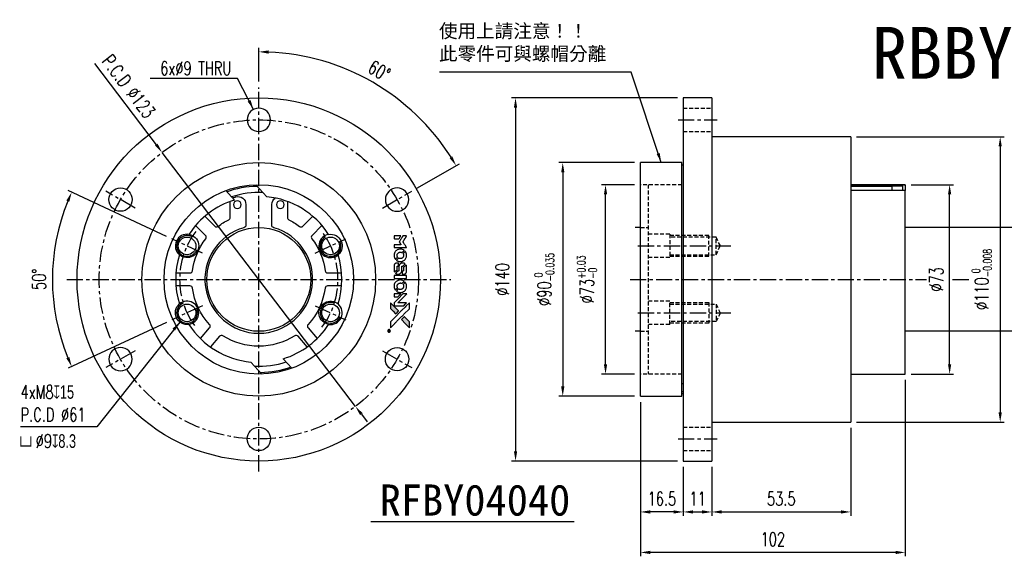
# Model space of a CAD drawing. Header units: millimetres. Extents: x -92 to 643, y -107 to 100.
# Tile 1 of 2: x -92 to 287, y -107 to 100. Entities that reach past the tile are written whole.
import ezdxf
from ezdxf.enums import TextEntityAlignment as Align

# ---------------------------------------------------------------- set-up
doc = ezdxf.new("R2010")
doc.units = ezdxf.units.MM
doc.linetypes.add('CENTER', pattern=[2, 1.25, -0.25, 0.25, -0.25])
doc.linetypes.add('DASHED', pattern=[0.75, 0.5, -0.25])
for name, color, linetype in [('CHA', 7, 'Continuous'), ('CL', 1, 'CENTER'), ('DIM', 4, 'Continuous'), ('HID', 2, 'DASHED'), ('OUT', 3, 'Continuous')]:
    doc.layers.add(name, color=color, linetype=linetype)
doc.styles.add('DIM-7', font='SIMPLEX.shx', dxfattribs={"width": 0.7, "bigfont": 'chineset.shx'})
doc.styles.add('T', font='kaiu.ttf')
doc.dimstyles.new('CNS', dxfattribs={"dimtxt": 3.5, "dimasz": 2.5, "dimexe": 1, "dimexo": 1.5, "dimgap": 0.09, "dimtad": 0, "dimdsep": 46, "dimtxsty": 'DIM-7', "dimcen": 0.09, "dimclrd": 1, "dimclre": 1, "dimclrt": 4, "dimadec": 0, "dimazin": 0, "dimtfac": 1, "dimtix": 1, "dimtmove": 2, "dimatfit": 3, "dimfxl": 1, "dimtvp": 0.971429, "dimtolj": 1, "dimarcsym": 0})

# ---------------------------------------------------------------- blocks, each defined once
blk = doc.blocks.new('*D0')
at = {"layer": 'DEFPOINTS', "color": 0, "linetype": 'Continuous'}
for p in [(-33.53, 15.64), (-78.67, 11.52), (-21.75, 10.14), (-21.75, -10.14), (-33.53, -15.64)]:
    blk.add_point(p, dxfattribs=at)
at = {"layer": 'DIM', "color": 0, "linetype": 'Continuous', "lineweight": -2}
for p, q in [((-35.57, 16.59), (-73.42, 34.24)), ((-35.57, -16.59), (-73.42, -34.24))]:
    blk.add_line(p, q, dxfattribs=at)
blk.add_arc((0, 0), 79.51, 157.7026, 202.2974, dxfattribs=at)
at = {"layer": 'DIM', "color": 0, "linetype": 'Continuous'}
for points in [[(-74.14, 30.42), (-72.99, 29.92), (-72.06, 33.6)], [(-72.99, -29.92), (-74.14, -30.42), (-72.06, -33.6)]]:
    blk.add_solid(points, dxfattribs=at)
at = {"layer": 'DIM', "color": 0, "linetype": 'Continuous', "insert": (-84.61, 0), "char_height": 5.25, "attachment_point": 5, "rotation": 90, "style": 'DIM-7'}
blk.add_mtext('\\A1;50°', dxfattribs=at)
blk = doc.blocks.new('*D1')
at = {"layer": 'DEFPOINTS', "color": 0, "linetype": 'Continuous'}
for p in [(0, 74), (56.39, 67.2), (58.89, 34), (47.63, 27.5), (0, -74)]:
    blk.add_point(p, dxfattribs=at)
at = {"layer": 'DIM', "color": 0, "linetype": 'Continuous', "lineweight": -2}
for p, q in [((0, 76.25), (0, 89.23)), ((60.84, 35.13), (77.27, 44.61))]:
    blk.add_line(p, q, dxfattribs=at)
blk.add_arc((0, 0), 87.73, 32.4494, 87.5506, dxfattribs=at)
at = {"layer": 'DIM', "color": 0, "linetype": 'Continuous'}
for points in [[(3.74, 87.02), (3.76, 88.27), (0, 87.73)], [(74.56, 47.39), (73.5, 46.75), (75.97, 43.86)]]:
    blk.add_solid(points, dxfattribs=at)
at = {"layer": 'DIM', "color": 0, "linetype": 'Continuous', "insert": (46.41, 80.39), "char_height": 5.25, "attachment_point": 5, "rotation": 330, "style": 'DIM-7'}
blk.add_mtext('\\A1;60°', dxfattribs=at)
blk = doc.blocks.new('*D2')
at = {"layer": 'DEFPOINTS', "color": 0, "linetype": 'Continuous'}
for p in [(-37.23, 48.95), (37.23, -48.95)]:
    blk.add_point(p, dxfattribs=at)
at = {"layer": 'DIM', "color": 0, "linetype": 'Continuous', "lineweight": -2}
for p, q in [((-63.34, 83.27), (-39.5, 51.93)), ((37.23, -48.95), (-37.23, 48.95)), ((39.5, -51.93), (41.77, -54.92))]:
    blk.add_line(p, q, dxfattribs=at)
at = {"layer": 'DIM', "color": 0, "linetype": 'Continuous'}
for points in [[(-39, 52.31), (-40, 51.56), (-37.23, 48.95)], [(40, -51.56), (39, -52.31), (37.23, -48.95)]]:
    blk.add_solid(points, dxfattribs=at)
at = {"layer": 'DIM', "color": 0, "linetype": 'Continuous', "insert": (-50.14, 74.35), "char_height": 5.25, "attachment_point": 5, "rotation": 307.2565, "style": 'DIM-7'}
blk.add_mtext('\\A1;P.C.D ∅123', dxfattribs=at)
blk = doc.blocks.new('*D3')
at = {"layer": 'DEFPOINTS', "color": 0, "linetype": 'Continuous'}
for p in [(147, 45), (117.07, -45), (147, -45)]:
    blk.add_point(p, dxfattribs=at)
at = {"layer": 'DIM', "color": 0, "linetype": 'Continuous', "lineweight": -2}
for p, q in [((144.75, 45), (115.57, 45)), ((117.07, 41.25), (117.07, -41.25)), ((144.75, -45), (115.57, -45))]:
    blk.add_line(p, q, dxfattribs=at)
at = {"layer": 'DIM', "color": 0, "linetype": 'Continuous'}
for points in [[(116.45, 41.25), (117.7, 41.25), (117.07, 45)], [(116.45, -41.25), (117.7, -41.25), (117.07, -45)]]:
    blk.add_solid(points, dxfattribs=at)
at = {"layer": 'DIM', "color": 0, "linetype": 'Continuous', "insert": (109.93, 0), "char_height": 5.25, "attachment_point": 5, "rotation": 90, "style": 'DIM-7'}
blk.add_mtext('\\A1;%%C90{\\H3.15;\\S 0^ -0.035;}', dxfattribs=at)
blk = doc.blocks.new('*D4')
at = {"layer": 'DEFPOINTS', "color": 0, "linetype": 'Continuous'}
for p in [(133.55, 36.5), (147, 36.5), (147, -36.5)]:
    blk.add_point(p, dxfattribs=at)
at = {"layer": 'DIM', "color": 0, "linetype": 'Continuous', "lineweight": -2}
for p, q in [((144.75, 36.5), (132.05, 36.5)), ((133.55, -32.75), (133.55, 32.75)), ((144.75, -36.5), (132.05, -36.5))]:
    blk.add_line(p, q, dxfattribs=at)
at = {"layer": 'DIM', "color": 0, "linetype": 'Continuous'}
for points in [[(132.93, 32.75), (134.18, 32.75), (133.55, 36.5)], [(132.93, -32.75), (134.18, -32.75), (133.55, -36.5)]]:
    blk.add_solid(points, dxfattribs=at)
at = {"layer": 'DIM', "color": 0, "linetype": 'Continuous', "insert": (126.41, 0), "char_height": 5.25, "attachment_point": 5, "rotation": 90, "style": 'DIM-7'}
blk.add_mtext('\\A1;%%C73{\\H3.15;\\S+0.03^ -0;}', dxfattribs=at)
blk = doc.blocks.new('*D5')
at = {"layer": 'DEFPOINTS', "color": 0}
for p in [(163.5, 70), (98.89, -70), (163.5, -70)]:
    blk.add_point(p, dxfattribs=at)
at = {"layer": 'DIM', "color": 0, "lineweight": -2}
for p, q in [((161.25, 70), (97.39, 70)), ((98.89, 66.25), (98.89, -66.25)), ((161.25, -70), (97.39, -70))]:
    blk.add_line(p, q, dxfattribs=at)
at = {"layer": 'DIM', "color": 0}
for points in [[(98.26, 66.25), (99.51, 66.25), (98.89, 70)], [(98.26, -66.25), (99.51, -66.25), (98.89, -70)]]:
    blk.add_solid(points, dxfattribs=at)
at = {"layer": 'DIM', "color": 0, "insert": (93.79, 0), "char_height": 5.25, "attachment_point": 5, "rotation": 90, "style": 'DIM-7'}
blk.add_mtext('\\A1;%%C140', dxfattribs=at)
blk = doc.blocks.new('*D6')
at = {"layer": 'DEFPOINTS', "color": 0}
for p in [(249, 36.5), (266.09, 36.5), (249, -36.5)]:
    blk.add_point(p, dxfattribs=at)
at = {"layer": 'DIM', "color": 0, "lineweight": -2}
for p, q in [((251.25, 36.5), (267.59, 36.5)), ((266.09, -32.75), (266.09, 32.75)), ((251.25, -36.5), (267.59, -36.5))]:
    blk.add_line(p, q, dxfattribs=at)
at = {"layer": 'DIM', "color": 0}
for points in [[(265.46, 32.75), (266.71, 32.75), (266.09, 36.5)], [(265.46, -32.75), (266.71, -32.75), (266.09, -36.5)]]:
    blk.add_solid(points, dxfattribs=at)
at = {"layer": 'DIM', "color": 0, "insert": (260.99, 0), "char_height": 5.25, "attachment_point": 5, "rotation": 90, "style": 'DIM-7'}
blk.add_mtext('\\A1;%%C73', dxfattribs=at)
blk = doc.blocks.new('*D7')
at = {"layer": 'DEFPOINTS', "color": 0, "linetype": 'Continuous'}
for p in [(228, 55), (228, -55), (285.57, -55)]:
    blk.add_point(p, dxfattribs=at)
at = {"layer": 'DIM', "color": 0, "linetype": 'Continuous', "lineweight": -2}
for p, q in [((230.25, 55), (287.07, 55)), ((285.57, 51.25), (285.57, -51.25)), ((230.25, -55), (287.07, -55))]:
    blk.add_line(p, q, dxfattribs=at)
at = {"layer": 'DIM', "color": 0, "linetype": 'Continuous'}
for points in [[(284.94, 51.25), (286.19, 51.25), (285.57, 55)], [(284.94, -51.25), (286.19, -51.25), (285.57, -55)]]:
    blk.add_solid(points, dxfattribs=at)
at = {"layer": 'DIM', "color": 0, "linetype": 'Continuous', "insert": (278.43, 0), "char_height": 5.25, "attachment_point": 5, "rotation": 90, "style": 'DIM-7'}
blk.add_mtext('\\A1;%%C110{\\H3.15;\\S 0^ -0.008;}', dxfattribs=at)
blk = doc.blocks.new('*D8')
at = {"layer": 'DEFPOINTS', "color": 0}
for p in [(147, -45), (163.5, -70), (147, -89.63)]:
    blk.add_point(p, dxfattribs=at)
at = {"layer": 'DIM', "color": 0, "lineweight": -2}
for p, q in [((147, -47.25), (147, -91.13)), ((163.5, -72.25), (163.5, -91.13)), ((159.75, -89.63), (150.75, -89.63))]:
    blk.add_line(p, q, dxfattribs=at)
at = {"layer": 'DIM', "color": 0}
for points in [[(150.75, -89), (150.75, -90.25), (147, -89.63)], [(159.75, -89), (159.75, -90.25), (163.5, -89.63)]]:
    blk.add_solid(points, dxfattribs=at)
at = {"layer": 'DIM', "color": 0, "insert": (155.25, -84.53), "char_height": 5.25, "attachment_point": 5, "style": 'DIM-7'}
blk.add_mtext('\\A1;16.5', dxfattribs=at)
blk = doc.blocks.new('*D9')
at = {"layer": 'DEFPOINTS', "color": 0}
for p in [(163.5, -70), (174.5, -70), (174.5, -89.63)]:
    blk.add_point(p, dxfattribs=at)
at = {"layer": 'DIM', "color": 0, "lineweight": -2}
for p, q in [((163.5, -72.25), (163.5, -91.13)), ((174.5, -72.25), (174.5, -91.13)), ((167.25, -89.63), (170.75, -89.63))]:
    blk.add_line(p, q, dxfattribs=at)
at = {"layer": 'DIM', "color": 0}
for points in [[(167.25, -89), (167.25, -90.25), (163.5, -89.63)], [(170.75, -89), (170.75, -90.25), (174.5, -89.63)]]:
    blk.add_solid(points, dxfattribs=at)
at = {"layer": 'DIM', "color": 0, "insert": (169, -84.53), "char_height": 5.25, "attachment_point": 5, "style": 'DIM-7'}
blk.add_mtext('\\A1;11', dxfattribs=at)
blk = doc.blocks.new('*D10')
at = {"layer": 'DEFPOINTS', "color": 0}
for p in [(228, -55), (174.5, -70), (228, -89.63)]:
    blk.add_point(p, dxfattribs=at)
at = {"layer": 'DIM', "color": 0, "lineweight": -2}
for p, q in [((228, -57.25), (228, -91.13)), ((174.5, -72.25), (174.5, -91.13)), ((178.25, -89.63), (224.25, -89.63))]:
    blk.add_line(p, q, dxfattribs=at)
at = {"layer": 'DIM', "color": 0}
for points in [[(178.25, -89), (178.25, -90.25), (174.5, -89.63)], [(224.25, -89), (224.25, -90.25), (228, -89.63)]]:
    blk.add_solid(points, dxfattribs=at)
at = {"layer": 'DIM', "color": 0, "insert": (201.25, -84.53), "char_height": 5.25, "attachment_point": 5, "style": 'DIM-7'}
blk.add_mtext('\\A1;53.5', dxfattribs=at)
blk = doc.blocks.new('*D11')
at = {"layer": 'DEFPOINTS', "color": 0}
for p in [(249, -36.5), (147, -45), (147, -105.23)]:
    blk.add_point(p, dxfattribs=at)
at = {"layer": 'DIM', "color": 0, "lineweight": -2}
for p, q in [((249, -38.75), (249, -106.73)), ((147, -47.25), (147, -106.73)), ((245.25, -105.23), (150.75, -105.23))]:
    blk.add_line(p, q, dxfattribs=at)
at = {"layer": 'DIM', "color": 0}
for points in [[(150.75, -104.61), (150.75, -105.86), (147, -105.23)], [(245.25, -104.61), (245.25, -105.86), (249, -105.23)]]:
    blk.add_solid(points, dxfattribs=at)
at = {"layer": 'DIM', "color": 0, "insert": (198, -100.13), "char_height": 5.25, "attachment_point": 5, "style": 'DIM-7'}
blk.add_mtext('\\A1;102', dxfattribs=at)
blk = doc.blocks.new('A$C4a83a9b0')
at = {"linetype": 'Continuous'}
h = blk.add_hatch(color=256, dxfattribs=at)
h.dxf.hatch_style = 1
h.paths.add_polyline_path([(3147, 747), (3045, 747), (2943, 747), (2856, 658, 0.000288), (2822, 624, 0.000479), (2794, 596, 0.000013), (2768, 570, 0.197177), (2768, 570, 0.197497), (2768, 569, 0.00004), (2783, 554, 0.000834), (2799, 538, 0.000506), (2818, 519), (2869, 468), (3008, 607)])
h.paths.add_polyline_path([(2670, 271), (2620, 321, 0.000476), (2601, 340, 0.000789), (2584, 357, 0.000035), (2569, 371, 0.19758), (2569, 372, 0.198396), (2569, 371, 0.000019), (2549, 351, 0.000582), (2526, 329, 0.000351), (2500, 303, 0.000108), (2389, 191, 0.000692), (2332, 134, 0.000077), (2294, 95, 0.197527), (2293, 94, 0.410182), (2294, 93, 0.000493), (2314, 93, 0.002424), (2343, 93, 0.000529), (2393, 93), (2493, 93), (2581, 182)])
for points in [[(2413, 624, -0.000056), (2473, 563, -0.000021), (2559, 478, -0.000021), (2652, 385, -0.000025), (2739, 297), (2943, 93), (3044, 93), (3145, 93), (3009, 230, 0.000274), (2943, 296, 0.000123), (2857, 383, 0.000121), (2766, 475, 0.000165), (2683, 557), (2494, 747), (2392, 747), (2291, 747)], [(2856, 658, 0.000288), (2822, 624, 0.000479), (2794, 596, 0.000013), (2768, 570, 0.197177), (2768, 570, 0.197497), (2768, 569, 0.00004), (2783, 554, 0.000836), (2799, 538, 0.000505), (2818, 519), (2869, 468), (3008, 607), (3147, 747), (3045, 747), (2943, 747)], [(0, 584), (0, 519), (18, 508, -0.000297), (29, 501, -0.000037), (52, 487, -0.000043), (80, 470, -0.000036), (111, 451, 0.000044), (140, 433, 0.000063), (166, 417, 0.000035), (188, 404, 0.0009), (194, 400), (203, 395), (214, 402, 0.001175), (221, 406, 0.000208), (233, 413, 0.000225), (247, 422, 0.000203), (262, 432, -0.000711), (276, 440, -0.001119), (288, 448, -0.000263), (299, 455, -0.04589), (300, 455, -0.519312), (301, 454, -0.001914), (302, 437, -0.003124), (302, 408, -0.000285), (302, 337), (302, 219), (343, 219, 0.001727), (373, 219, 0.025279), (383, 219, 0.073886), (390, 221, 0.07426), (395, 224, 0.03264), (396, 225, 0.01784), (398, 227, 0.017712), (399, 229, 0.026854), (400, 231), (403, 235), (403, 442), (403, 649), (401, 647, -0.004595), (399, 646, -0.00016), (393, 642, -0.000298), (385, 638, -0.000208), (377, 633, 0.000986), (352, 617, 0.00025), (312, 592, 0.000268), (270, 566, 0.000436), (234, 543, -0.002932), (222, 535, -0.004718), (212, 529, -0.001113), (203, 524, -0.227179), (202, 524, -0.045982), (201, 524, -0.000145), (188, 532, -0.000825), (175, 540, -0.000517), (159, 550, 0.000056), (104, 584, 0.000289), (74, 603, 0.000481), (51, 617, 0.000418), (28, 631), (0, 648)], [(0, 333), (0, 219), (42, 219, 0.000842), (68, 219, 0.010591), (78, 219, 0.028995), (84, 219, 0.069543), (87, 221, 0.051063), (91, 223, 0.039932), (95, 226, 0.039414), (98, 230, 0.045845), (100, 233, 0.094811), (101, 237, 0.007124), (101, 249, 0.004713), (101, 268, 0.000534), (101, 311), (101, 385), (91, 391, 0.000828), (60, 410, 0.000879), (31, 428, 0.000048), (1, 446, 0.137596), (0, 447, 0.413028), (0, 446, 0.000016), (0, 413, 0.000623), (0, 376, 0.000374)], [(494, 559, 0.064158), (468, 510, 0.06356), (455, 455, 0.064004), (456, 399, 0.066747), (471, 345, 0.04321), (489, 312, 0.044737), (513, 283, 0.044901), (541, 258, 0.044184), (573, 239, 0.026293), (598, 229, 0.033344), (621, 222, 0.033227), (646, 219, 0.025815), (673, 218, 0.023119), (698, 220, 0.031044), (721, 224, 0.031337), (743, 231, 0.024258), (766, 241, 0.015622), (774, 245, 0.008495), (784, 251, 0.008415), (793, 257, 0.020814), (799, 262), (802, 264), (772, 295, 0.002843), (748, 318, 0.033917), (739, 327, 0.087906), (732, 330, 0.073302), (723, 332, 0.022047), (719, 331, 0.026465), (715, 331, 0.022233), (711, 330, 0.009985), (706, 328, -0.039011), (686, 323, -0.044398), (666, 322, -0.045096), (647, 324, -0.04265), (628, 329, -0.071154), (601, 344, -0.068827), (579, 365, -0.068713), (564, 392, -0.070507), (557, 422, -0.028605), (557, 435, -0.031418), (558, 447, -0.031044), (560, 460, -0.02668), (564, 472, 0.038913), (567, 479, 0.043732), (568, 487, 0.047754), (567, 494, 0.075756), (566, 499, 0.07294), (564, 502, 0.003456), (556, 510, 0.005023), (546, 521, 0.002422), (532, 535, 0.000819), (520, 547, 0.001349), (510, 557, 0.0001), (500, 566, 0.205335), (500, 567, 0.219821), (500, 566, 0.002494), (498, 564, 0.007089), (496, 562, 0.004494)], [(646, 646, 0.024131), (627, 644, 0.022344), (609, 639, 0.021883), (590, 633, 0.020884), (572, 625, 0.010669), (562, 619, 0.010389), (552, 613, 0.010913), (543, 608, 0.022227), (536, 603), (534, 601), (566, 569, 0.002452), (579, 556, 0.003628), (590, 546, 0.001662), (600, 536, 0.070159), (602, 535, 0.047671), (604, 534, 0.018624), (607, 534, 0.017921), (610, 533, 0.018804), (613, 533, 0.018255), (617, 533, 0.041312), (620, 533, 0.037164), (623, 534, 0.012342), (627, 536, -0.015101), (638, 540, -0.035998), (646, 542, -0.033244), (655, 543, -0.011249), (669, 543, -0.004059), (679, 543, -0.019693), (685, 543, -0.027943), (690, 542, -0.014411), (696, 540, -0.033089), (711, 535, -0.033887), (724, 528, -0.034021), (737, 520, -0.033942), (748, 510, -0.02816), (758, 498, -0.035032), (766, 486, -0.035269), (772, 473, -0.029196), (777, 459, -0.037862), (780, 442, -0.043657), (780, 426, -0.043064), (778, 410, -0.035184), (772, 393, 0.033699), (770, 386, 0.052815), (769, 378, 0.059167), (769, 372, 0.058972), (771, 366, 0.059208), (774, 361, 0.021125), (780, 355, 0.008691), (790, 345, 0.000851), (814, 321, 0.001873), (826, 309, 0.013884), (832, 303, 0.022355), (836, 300, 0.341453), (837, 301, 0.073011), (841, 304, 0.004587), (848, 315, 0.00748), (855, 327, 0.016837), (860, 336, 0.028606), (870, 359, 0.031352), (877, 381, 0.031004), (881, 405, 0.0268), (882, 430, 0.026698), (881, 457, 0.03002), (877, 482, 0.030357), (869, 506, 0.028554), (859, 530, 0.062944), (830, 574, 0.062206), (790, 610, 0.062448), (743, 634, 0.064355), (692, 646, 0.017377), (682, 647, 0.008369), (669, 647, 0.008367), (656, 647, 0.01757)], [(947, 370, 0.065483), (942, 367, 0.053271), (938, 363, 0.052018), (934, 359, 0.0556), (931, 353, 0.036839), (930, 350, 0.026922), (930, 346, 0.016905), (930, 340, 0.004317), (930, 332, 0.016369), (930, 313, 0.029936), (932, 298, 0.03418), (936, 285, 0.031327), (941, 272, 0.046935), (951, 256, 0.054053), (963, 243, 0.053701), (977, 233, 0.045364), (995, 225, 0.032479), (1010, 221, 0.03386), (1025, 219, 0.013578), (1050, 219, 0.001155), (1113, 219, 0.000413), (1166, 219, 0.005008), (1187, 219, 0.013199), (1199, 220, 0.033956), (1207, 221, 0.013909), (1216, 223, 0.010864), (1225, 226, 0.010938), (1234, 229, 0.028702), (1239, 232), (1244, 234), (1201, 278), (1158, 322), (1107, 322, -0.001504), (1085, 322, -0.00328), (1069, 322, -0.001901), (1056, 322, -0.061333), (1053, 323, -0.063621), (1048, 324, -0.048633), (1044, 327, -0.046769), (1040, 331, -0.047961), (1038, 336, -0.02678), (1036, 340, -0.050957), (1035, 343, -0.029398), (1035, 347, -0.00401), (1034, 357), (1034, 372), (993, 372, 0.001061), (969, 371, 0.009147), (958, 371, 0.020721), (952, 371, 0.051619)], [(953, 591, 0.023289), (946, 581, 0.026845), (941, 571, 0.026047), (937, 560, 0.019751), (933, 547, 0.013249), (932, 540, 0.025169), (931, 534, 0.016532), (931, 527, 0.002937), (931, 514, 0.003317), (931, 501, 0.011808), (931, 494, 0.01777), (931, 488, 0.021476), (932, 483, 0.04325), (939, 460, 0.045753), (950, 439, 0.04649), (965, 421, 0.047672), (982, 406, 0.025315), (989, 401, 0.015208), (998, 396, 0.01512), (1008, 392, 0.022488), (1017, 389, 0.027857), (1030, 385, 0.034138), (1043, 383, 0.014286), (1063, 383, 0.00124), (1113, 383, -0.00103), (1144, 382, -0.002552), (1166, 382, -0.001594), (1184, 382, -0.047676), (1188, 381, -0.085307), (1195, 378, -0.097789), (1201, 373, -0.085947), (1205, 366, -0.051339), (1207, 356, 0.014634), (1207, 352, 0.015028), (1208, 349, 0.014927), (1208, 346, 0.059415), (1209, 345, 0.070595), (1212, 341, 0.00028), (1247, 305, 0.000111), (1283, 268, 0.200239), (1285, 268, 0.268906), (1286, 268, 0.001866), (1291, 277, 0.007532), (1296, 286, 0.017818), (1299, 292, 0.013256), (1302, 299, 0.011636), (1304, 307, 0.011528), (1307, 315, 0.012303), (1309, 323, 0.0423), (1310, 335, 0.013657), (1311, 353, 0.013857), (1310, 371, 0.037428), (1308, 384, 0.014927), (1306, 393, 0.0122), (1303, 402, 0.012518), (1300, 410, 0.023062), (1297, 417, 0.065961), (1281, 441, 0.06055), (1258, 461, 0.059676), (1231, 475, 0.060497), (1202, 483, 0.025683), (1196, 483, 0.001528), (1177, 483, 0.002124), (1153, 483, 0.001173), (1123, 484, -0.000809), (1072, 484, -0.017164), (1057, 484, -0.063931), (1048, 486, -0.108429), (1043, 489, -0.052941), (1039, 493, -0.063675), (1037, 498, -0.050562), (1036, 503, -0.020337), (1035, 511, 0.009897), (1035, 515, 0.016482), (1034, 519, 0.019019), (1033, 522, 0.06043), (1033, 524, 0.076267), (1029, 529, 0.00054), (996, 562, 0.000307), (961, 596, 0.142594), (959, 597, 0.232419), (958, 597, 0.022995), (956, 596, 0.024627), (955, 594, 0.015407)], [(1047, 647, 0.018538), (1040, 646, 0.010695), (1032, 645, 0.01068), (1025, 643, 0.017678), (1018, 641, 0.013849), (1011, 638, 0.011814), (1004, 635, 0.004513), (997, 632, 0.290035), (996, 631, 0.196418), (996, 630, 0.000124), (1009, 618, 0.001477), (1022, 604, 0.000898), (1039, 587), (1082, 545), (1135, 544, -0.001471), (1175, 544, -0.028714), (1188, 543, -0.097073), (1195, 541, -0.084199), (1201, 536, -0.042698), (1204, 532, -0.053912), (1206, 528, -0.051004), (1207, 524, -0.032967), (1207, 518, 0.00807), (1207, 516, 0.003023), (1207, 512, 0.002994), (1207, 508, 0.003629), (1208, 504), (1208, 495), (1249, 495, 0.001618), (1269, 495, 0.005206), (1282, 495, 0.00535), (1291, 495, 0.060675), (1294, 496, 0.048484), (1296, 497, 0.02389), (1299, 498, 0.022812), (1301, 500, 0.02462), (1303, 502, 0.061781), (1307, 507, 0.080179), (1310, 512, 0.048561), (1311, 520, 0.010021), (1311, 534, 0.016602), (1310, 554, 0.031409), (1308, 569, 0.036474), (1305, 582, 0.03439), (1299, 595, 0.065928), (1285, 615, 0.069066), (1266, 631, 0.065697), (1243, 641, 0.051559), (1216, 646, 0.020904), (1202, 647, 0.000451), (1131, 647, 0.000419), (1060, 647, 0.022759)], [(1360, 433), (1361, 219), (1403, 219), (1445, 219), (1450, 222, 0.071429), (1454, 225, 0.054799), (1457, 229, 0.053585), (1460, 234, 0.060698), (1461, 239, 0.033975), (1462, 248, 0.000112), (1462, 357, 0.000726), (1462, 464, 0.001084), (1461, 557), (1461, 648), (1410, 648), (1360, 648)], [(1552, 559, 0.018008), (1546, 550, 0.009842), (1539, 538, 0.009807), (1532, 526, 0.015716), (1527, 515, 0.048467), (1515, 477, 0.045841), (1511, 436, 0.046006), (1513, 395, 0.049638), (1524, 357, 0.064819), (1550, 307, 0.06695), (1588, 266, 0.066691), (1636, 236, 0.063505), (1691, 220, 0.03135), (1705, 218, 0.010439), (1725, 218, 0.010391), (1746, 218, 0.032408), (1759, 220, 0.015696), (1776, 223, 0.018095), (1791, 227, 0.018551), (1805, 233, 0.018352), (1820, 239, 0.015568), (1829, 244, 0.009832), (1839, 250, 0.009795), (1849, 257, 0.023727), (1856, 262), (1859, 264), (1828, 295, 0.001528), (1811, 313, 0.010022), (1802, 322, 0.019586), (1796, 326, 0.061865), (1792, 329, 0.055054), (1785, 331, 0.061607), (1778, 332, 0.048725), (1771, 331, 0.020221), (1761, 328, -0.017722), (1750, 325, -0.02685), (1740, 323, -0.02759), (1730, 322, -0.020233), (1719, 322, -0.04793), (1699, 325, -0.048386), (1679, 332, -0.047866), (1661, 342, -0.044964), (1645, 356, -0.04333), (1631, 373, -0.050921), (1622, 391, -0.051473), (1616, 411, -0.0459), (1614, 432, -0.019014), (1614, 442, -0.024114), (1616, 451, -0.025081), (1618, 460, -0.023892), (1620, 469, 0.008624), (1623, 475, 0.026486), (1624, 480, 0.035074), (1625, 484, 0.02756), (1625, 489, 0.087163), (1624, 496, 0.073291), (1620, 503, 0.028074), (1611, 512, 0.002594), (1589, 535), (1557, 567)], [(1702, 646, 0.023681), (1684, 644, 0.022402), (1666, 639, 0.021929), (1649, 633, 0.020503), (1631, 625, 0.013745), (1621, 620, 0.009767), (1610, 614, 0.009658), (1601, 607, 0.027804), (1594, 602), (1592, 600), (1623, 569, 0.002053), (1638, 554, 0.006738), (1649, 544, 0.007826), (1656, 538, 0.063909), (1659, 535, 0.061532), (1665, 533, 0.068674), (1671, 533, 0.052072), (1678, 534, 0.019648), (1687, 537, -0.018366), (1698, 540, -0.0288), (1708, 542, -0.029061), (1718, 543, -0.019155), (1730, 543, -0.053809), (1755, 540, -0.058833), (1778, 531, -0.058566), (1799, 516, -0.052525), (1816, 498, -0.044733), (1826, 481, -0.040573), (1833, 463, -0.041123), (1837, 445, -0.04951), (1838, 427, -0.017369), (1837, 418, -0.024255), (1835, 411, -0.023787), (1833, 403, -0.015798), (1830, 395, 0.010631), (1828, 390, 0.033653), (1827, 386, 0.037806), (1827, 383, 0.016307), (1827, 378, 0.068179), (1828, 369, 0.095747), (1831, 362, 0.033418), (1840, 352, 0.002133), (1867, 325, 0.001452), (1883, 310, 0.012393), (1890, 304, 0.020479), (1894, 301, 0.344362), (1896, 301, 0.074287), (1899, 304, 0.005454), (1906, 316, 0.008391), (1914, 328, 0.017097), (1919, 338, 0.027375), (1928, 358, 0.02835), (1934, 379, 0.027723), (1938, 401, 0.023913), (1940, 425, 0.027047), (1939, 453, 0.031685), (1935, 479, 0.032425), (1928, 504, 0.031013), (1918, 528, 0.037914), (1901, 557, 0.040153), (1880, 583, 0.039834), (1855, 604, 0.036173), (1826, 623, 0.040752), (1798, 635, 0.035885), (1766, 644, 0.035491), (1734, 647, 0.037615)], [(1990, 585), (1990, 520), (2141, 369), (2292, 219), (2334, 219, 0.0008), (2360, 219, 0.010795), (2370, 219, 0.030495), (2376, 220, 0.080372), (2380, 221, 0.03816), (2383, 224, 0.041799), (2386, 226, 0.042486), (2389, 229, 0.042078), (2391, 233, 0.099276), (2392, 238, 0.003302), (2392, 259, 0.002586), (2392, 296, 0.000204), (2392, 393), (2392, 549), (2342, 599), (2292, 649), (2291, 499), (2291, 349), (2143, 498, 0.000253), (2086, 554, 0.000412), (2038, 603, 0.000041), (1995, 646, 0.041338), (1993, 648), (1990, 650)], [(1990, 332), (1990, 218), (2032, 219), (2075, 219), (2080, 222, 0.03146), (2082, 224, 0.026444), (2084, 226, 0.026444), (2086, 228, 0.031457), (2087, 230), (2091, 235), (2091, 291), (2091, 347), (2041, 396, 0.000745), (2022, 415, 0.001228), (2006, 431, 0.000087), (1991, 445, 0.195134), (1991, 446, 0.412117), (1990, 445, 0.000048), (1990, 412, 0.00109), (1990, 376, 0.000653)], [(2500, 303, 0.000108), (2389, 191, 0.000692), (2332, 134, 0.000077), (2294, 95, 0.197527), (2293, 94, 0.410182), (2294, 93, 0.000493), (2314, 93, 0.002424), (2343, 93, 0.000529), (2393, 93), (2493, 93), (2581, 182), (2670, 271), (2620, 321, 0.000476), (2601, 340, 0.000789), (2584, 357, 0.000035), (2569, 371, 0.19758), (2569, 372, 0.198396), (2569, 371, 0.000019), (2549, 351, 0.000582), (2526, 329, 0.000351)], [(3243, 89, 0.082374), (3230, 83, 0.083404), (3220, 73, 0.082663), (3213, 60, 0.07897), (3211, 46, 0.084941), (3214, 30, 0.08953), (3222, 16, 0.090743), (3234, 6, 0.090193), (3249, 1, 0.10067), (3266, 1, 0.099454), (3281, 9, 0.097736), (3293, 22, 0.09365), (3299, 38, 0.07584), (3299, 51, 0.068415), (3296, 64, 0.068328), (3289, 75, 0.075277), (3279, 83, 0.059367), (3271, 88, 0.048986), (3262, 90, 0.048519), (3252, 90, 0.055347)], [(3237, 45), (3237, 20), (3240, 20), (3243, 20), (3243, 30), (3244, 41), (3250, 41), (3256, 42), (3260, 35, -0.003356), (3262, 32, -0.002757), (3264, 29, -0.002784), (3266, 26, -0.007382), (3267, 24, 0.019487), (3269, 21, 0.098302), (3270, 20, 0.116932), (3271, 20, 0.032798), (3273, 20), (3277, 20), (3274, 24, 0.005748), (3273, 27, 0.002522), (3271, 30, 0.002495), (3269, 33, 0.00334), (3267, 36), (3263, 42), (3267, 44, 0.066516), (3270, 46, 0.085926), (3272, 49, 0.082934), (3274, 53, 0.05747), (3274, 57, 0.023576), (3273, 60, 0.043538), (3273, 62, 0.050891), (3272, 64, 0.049897), (3271, 65, 0.067884), (3268, 68, 0.077412), (3264, 70, 0.049266), (3258, 70, 0.012208), (3250, 71), (3237, 71)], [(3264, 62, -0.120545), (3266, 60, -0.09136), (3267, 57, -0.087576), (3267, 53, -0.098026), (3265, 50, -0.079907), (3264, 49, -0.087697), (3262, 48, -0.041371), (3259, 48, -0.005557), (3253, 48), (3243, 47), (3243, 56), (3243, 65), (3252, 65, -0.007471), (3258, 64, -0.035301), (3261, 64, -0.060486), (3263, 64, -0.063546)]]:
    blk.add_lwpolyline(points, format="xyb", close=True)
blk = doc.blocks.new('A$C9323e3cd')
at = {"xscale": 0.006, "yscale": 0.006, "zscale": 0.006, "rotation": 90}
blk.add_blockref('A$C4a83a9b0', (4.48, 0), dxfattribs=at)

msp = doc.modelspace()

# ---------------------------------------------------------------- linework, layer by layer
at = {"layer": 'CL', "color": 7, "ltscale": 5}
for p, q in [((0, -74), (0, 74)), ((161.503, 61.5), (176.503, 61.5)), ((-47.631, 27.5), (-58.89, 34)), ((47.631, 27.5), (58.89, 34)), ((-21.751, 10.143), (-33.533, 15.637)), ((21.751, 10.143), (33.533, 15.637)), ((146.003, 12.89), (181.773, 12.89)), ((-74, 0), (74, 0)), ((143.003, 0), (257.192, 0)), ((267.182, 0), (273.608, 0)), ((-21.751, -10.143), (-33.533, -15.637)), ((21.751, -10.143), (33.533, -15.637)), ((146.003, -12.89), (181.773, -12.89)), ((-47.631, -27.5), (-58.89, -34)), ((47.631, -27.5), (58.89, -34)), ((161.503, -61.5), (176.503, -61.5))]:
    msp.add_line(p, q, dxfattribs=at)
msp.add_circle((0, 0), 61.5, dxfattribs=at)
for start, end in [(142.78174, 217.21826), (322.78174, 37.21826)]:
    msp.add_arc((0, 0), 30.5, start, end, dxfattribs=at)
at = {"layer": 'DIM', "color": 7}
msp.add_line((43.106, -93.276), (121.441, -93.276), dxfattribs=at)
for centre, start, end in [((-27.642, 12.89), 61.2402, 335), ((27.642, 12.89), 118.7598, 25), ((-27.642, -12.89), 111.2402, 25), ((27.642, -12.89), 68.7598, 335)]:
    msp.add_arc(centre, 4, start, end, dxfattribs=at)
at = {"layer": 'HID', "color": 7, "ltscale": 3}
for p, q in [((163.503, 66), (174.503, 66)), ((163.503, 57), (174.503, 57)), ((163.003, 36.5), (147.003, 36.5)), ((150.003, 36.5), (150.003, -36.5)), ((147.003, 20), (150.003, 20)), ((158.303, 17.39), (150.003, 17.39)), ((158.303, 17.39), (158.303, 8.39)), ((173.303, 16.899), (158.303, 16.899)), ((176.103, 16.274), (158.303, 16.274)), ((173.303, 8.899), (173.303, 16.899)), ((176.103, 9.524), (176.103, 16.274)), ((177.778, 12.899), (176.103, 16.274)), ((176.103, 9.524), (177.778, 12.899)), ((158.303, 8.39), (150.003, 8.39)), ((158.303, 9.524), (176.103, 9.524)), ((158.303, 8.899), (173.303, 8.899)), ((158.303, -8.39), (150.003, -8.39)), ((158.303, -17.39), (158.303, -8.39)), ((158.303, -8.899), (173.303, -8.899)), ((158.303, -9.524), (176.103, -9.524)), ((173.303, -8.899), (173.303, -16.899)), ((176.103, -9.524), (176.103, -16.274)), ((176.103, -9.524), (177.778, -12.899)), ((177.778, -12.899), (176.103, -16.274)), ((158.303, -17.39), (150.003, -17.39)), ((176.103, -16.274), (158.303, -16.274)), ((173.303, -16.899), (158.303, -16.899)), ((147.003, -20), (150.003, -20)), ((163.003, -36.5), (147.003, -36.5)), ((163.503, -57), (174.503, -57)), ((163.503, -66), (174.503, -66))]:
    msp.add_line(p, q, dxfattribs=at)
at = {"layer": 'OUT', "color": 7}
for p, q in [((174.503, 70), (163.503, 70)), ((163.503, 70), (163.503, 0)), ((174.503, 70), (174.503, 0)), ((228.002, 55), (174.503, 55)), ((228.002, 55), (228.002, 0)), ((163.003, 45), (147.003, 45)), ((147.003, 0), (147.003, 45)), ((163.003, 0), (163.003, 45)), ((163.503, 44), (163.003, 44)), ((-9.364, 30.599), (-12.7, 34.219)), ((-1.186, 36.481), (3.08, 31.851)), ((249.003, 36.5), (228.002, 36.5)), ((228.002, 36.481), (249.003, 36.481)), ((249.003, 34.219), (228.002, 34.219)), ((228.003, 35.992), (244.003, 35.992)), ((244.003, 34.219), (244.003, 35.992)), ((248.003, 35.992), (244.003, 35.992)), ((244.003, 34.219), (244.003, 35.992)), ((248.003, 34.219), (248.003, 35.992)), ((249.003, 36.5), (249.003, 36.481)), ((249.003, 36.481), (249.003, 34.219)), ((249.003, -36.5), (249.003, 34.219)), ((-11, 23.907), (-11, 30.05)), ((-5, 28.914), (-5, 20.906)), ((5, 20.906), (5, 28.914)), ((11, 30.05), (11, 23.907)), ((-20.79, 24.326), (-16.985, 20.52)), ((16.985, 20.52), (20.79, 24.326)), ((-20.52, 16.985), (-24.326, 20.79)), ((24.326, 20.79), (20.52, 16.985)), ((147.003, 20), (145.003, 20)), ((333.26, 20), (249.003, 20)), ((-31.902, 2.5), (-26.52, 2.5)), ((26.52, 2.5), (31.902, 2.5)), ((147.003, -45), (147.003, 0)), ((163.003, -45), (163.003, 0)), ((163.503, 0), (163.503, -70)), ((174.503, 0), (174.503, -70)), ((228.002, 0), (228.002, -55)), ((-26.52, -2.5), (-31.902, -2.5)), ((31.902, -2.5), (26.52, -2.5)), ((-22.421, -22.831), (-18.962, -18.709)), ((18.962, -18.709), (22.421, -22.831)), ((-15.132, -21.922), (-18.591, -26.045)), ((18.591, -26.045), (15.132, -21.922)), ((147.003, -20), (145.003, -20)), ((333.26, -20), (249.003, -20)), ((1.186, -36.481), (-3.08, -31.851)), ((9.364, -30.599), (12.7, -34.219)), ((228.002, -36.5), (249.003, -36.5)), ((163.003, -40.098), (163.503, -40.098)), ((147.003, -45), (163.003, -45)), ((163.503, -43.353), (163.003, -43.353)), ((163.003, -44), (163.503, -44)), ((174.503, -55), (228.002, -55)), ((163.503, -70), (174.503, -70))]:
    msp.add_line(p, q, dxfattribs=at)
for centre, radius in [((0, 0), 70), ((0, 0), 45), ((-53.261, 30.75), 4.5), ((0, 0), 36.5), ((0, 0), 20), ((-27.642, 12.89), 3.4), ((27.642, 12.89), 3.4), ((-27.642, -12.89), 3.4), ((27.642, -12.89), 3.4), ((53.261, -30.75), 4.5), ((0, -61.5), 4.5)]:
    msp.add_circle(centre, radius, dxfattribs=at)
at = {"layer": 'OUT', "color": 7, "extrusion": (0, 0, -1)}
for centre, radius in [((0, 61.5), 4.5), ((-53.261, 30.75), 4.5), ((8.269, 28.838), 1.5), ((-8.269, 28.838), 1.5), ((53.261, -30.75), 4.5)]:
    msp.add_circle(centre, radius, dxfattribs=at)
for centre, radius, start, end in [((0, 0), 36, 69.96545, 88.82881), ((0, 0), 33, 72.15396, 74.53399), ((8, 28.914), 3, 74.53399, 180), ((-8, 28.914), 3, 0, 55.17356), ((0, 0), 25.75, 52.5182, 63.34622), ((0, 0), 25.75, 116.65378, 127.4818), ((6, 20.906), 1, 180, 253.98661), ((-6, 20.906), 1, 286.01339, 0), ((27.642, 12.89), 4.5, 99.47089, 310.52911), ((0, 0), 25.75, 7.5182, 37.4818), ((0, 0), 25.75, 142.5182, 172.4818), ((-27.642, 12.89), 4.5, 80.53099, 229.46901), ((0, 0), 25.75, 317.5182, 352.4818), ((0, 0), 25.75, 187.5182, 222.4818), ((27.642, -12.89), 4.5, 260.53099, 49.46901), ((-27.642, -12.89), 4.5, 279.47089, 130.52911), ((0, 0), 25.75, 237.5182, 302.4818), ((0, 0), 36, 249.96545, 268.82881)]:
    msp.add_arc(centre, radius, start, end, dxfattribs=at)
at = {"layer": 'OUT', "color": 7}
for centre, radius, start, end in [((0, 0), 32, 107.01549, 147.21303), ((0, 0), 33.5, 87.26974, 108.24075), ((0, 0), 32, 32.78697, 84.47739), ((-12, 23.907), 1, 296.65378, 0), ((12, 23.907), 1, 180, 243.34622), ((0, 0), 20.75, 106.01339, 73.98661), ((-16.278, 21.227), 1, 225, 307.4818), ((16.278, 21.227), 1, 232.5182, 315), ((-27.642, 12.89), 4.5, 80.53099, 229.46901), ((-21.227, 16.278), 1, 322.5182, 45), ((21.227, 16.278), 1, 135, 217.4818), ((27.642, 12.89), 4.5, 99.47089, 310.52911), ((0, 0), 32, 162.78697, 197.21303), ((0, 0), 32, 342.78697, 17.21303), ((-26.52, 3.5), 1, 270, 352.4818), ((26.52, 3.5), 1, 187.5182, 270), ((-26.52, -3.5), 1, 7.5182, 90), ((26.52, -3.5), 1, 90, 172.4818), ((-27.642, -12.89), 4.5, 279.47089, 130.52911), ((27.642, -12.89), 4.5, 260.53099, 49.46901), ((0, 0), 32, 212.78697, 264.47739), ((-19.728, -18.066), 1, 320, 42.4818), ((0, 0), 32, 287.01549, 327.21303), ((19.728, -18.066), 1, 137.5182, 220), ((-14.366, -22.565), 1, 57.5182, 140), ((14.366, -22.565), 1, 40, 122.4818), ((0, 0), 33.5, 267.26974, 288.24075)]:
    msp.add_arc(centre, radius, start, end, dxfattribs=at)

# ---------------------------------------------------------------- block references
at = {"layer": 'CHA', "color": 7, "xscale": 1.875, "yscale": 1.875, "zscale": 1.875, "rotation": 180}
msp.add_blockref('A$C9323e3cd', (58.05, 16.778), dxfattribs=at)

# ---------------------------------------------------------------- texts
at = {"layer": 'CHA', "color": 7, "style": 'T'}
for s, height, p in [('RBBY04040', 20, (297.293, 87.166)), ('RFBY04040', 12, (83.249, -85.131))]:
    msp.add_text(s, height=height, dxfattribs=at).set_placement(p, align=Align.MIDDLE)
at = {"layer": 'DIM', "color": 7, "char_height": 5.25, "style": 'DIM-7'}
for s, insert, attachment_point in [('{\\fPMingLiU|b0|i0|c136|p18;\\W1;使用上請注意！！\\P此零件可與螺帽分離}', (69.382, 98.388), 1), ('6x%%C9 {\\A1;THRU}', (-10.575, 78.748), 9), ('4xM8{\\Fgdt|c136;x15}\\PP.C.D %%C61', (-91.795, -40.762), 1), ('{\\Fgdt|c136;v }%%C9{\\Fgdt|c136;x8.3}', (-92.196, -59.673), 1)]:
    msp.add_mtext(s, dxfattribs=dict(at, insert=insert, attachment_point=attachment_point))

# ---------------------------------------------------------------- dimensions: what is measured, and where the dimension line sits
at = {"layer": 'DIM', "color": 7, "linetype": 'Continuous'}
for base, line1, line2, picture, middle in [((56.39, 67.203), ((47.631, 27.5), (58.89, 34)), ((0, -74), (0, 74)), '*D1', (46.413, 80.39)), ((-78.669, 11.523), ((-21.751, -10.143), (-33.533, -15.637)), ((-21.751, 10.143), (-33.533, 15.637)), '*D0', (-84.608, 0))]:
    dim = msp.add_angular_dim_2l(base=base, line1=line1, line2=line2, dimstyle='CNS', override={"dimscale": 1.5, "dimclrd": 0, "dimclre": 0, "dimclrt": 0}, dxfattribs=at)
    dim.commit()
    dim.dimension.update_dxf_attribs({"geometry": picture, "text_midpoint": middle})
dim = msp.add_diameter_dim_2p(p1=(37.231, -48.95), p2=(-37.231, 48.95), text='P.C.D <>', dimstyle='CNS', override={"dimscale": 1.5, "dimclrd": 0, "dimclre": 0, "dimclrt": 0, "dimtmove": 0}, dxfattribs=at)
dim.commit()
dim.dimension.update_dxf_attribs({"geometry": '*D2', "text_midpoint": (-54.198, 71.258), "dimtype": 163})
at = {"layer": 'DIM', "color": 7}
for base, p1, p2, picture, middle in [((98.888, -70), (163.503, 70), (163.503, -70), '*D5', (93.788, 0)), ((266.085, 36.5), (249.003, -36.5), (249.003, 36.5), '*D6', (260.985, 0))]:
    dim = msp.add_linear_dim(base=base, p1=p1, p2=p2, angle=90, text='%%C<>', dimstyle='CNS', override={"dimscale": 1.5, "dimclrd": 0, "dimclre": 0, "dimclrt": 0}, dxfattribs=at)
    dim.commit()
    dim.dimension.update_dxf_attribs({"geometry": picture, "text_midpoint": middle})
at = {"layer": 'DIM', "color": 7, "linetype": 'Continuous'}
for base, p1, p2, override, picture, middle in [((285.568, -55), (228.002, 55), (228.002, -55), {"dimscale": 1.5, "dimclrd": 0, "dimclre": 0, "dimclrt": 0, "dimtol": 1, "dimtm": 0.008, "dimtfac": 0.6, "dimtdec": 3}, '*D7', (278.428, 0)), ((117.074, -45), (147.003, 45), (147.003, -45), {"dimscale": 1.5, "dimclrd": 0, "dimclre": 0, "dimclrt": 0, "dimtol": 1, "dimtm": 0.035, "dimtfac": 0.6, "dimtdec": 3}, '*D3', (109.934, 0)), ((133.554, 36.5), (147.003, -36.5), (147.003, 36.5), {"dimscale": 1.5, "dimse2": 0, "dimsd2": 0, "dimclrd": 0, "dimclre": 0, "dimclrt": 0, "dimtol": 1, "dimtp": 0.03, "dimtm": 1e-09, "dimtfac": 0.6}, '*D4', (126.414, 0))]:
    dim = msp.add_linear_dim(base=base, p1=p1, p2=p2, angle=90, text='%%C<>', dimstyle='CNS', override=override, dxfattribs=at)
    dim.commit()
    dim.dimension.update_dxf_attribs({"geometry": picture, "text_midpoint": middle})
at = {"layer": 'DIM', "color": 7}
for base, p1, p2, picture, middle in [((147.003, -105.232), (249.003, -36.5), (147.003, -45), '*D11', (198.003, -100.132)), ((147.003, -89.627), (163.503, -70), (147.003, -45), '*D8', (155.253, -84.527)), ((228.002, -89.627), (174.503, -70), (228.002, -55), '*D10', (201.253, -84.527)), ((174.503, -89.627), (163.503, -70), (174.503, -70), '*D9', (169.003, -84.527))]:
    dim = msp.add_linear_dim(base=base, p1=p1, p2=p2, dimstyle='CNS', override={"dimscale": 1.5, "dimclrd": 0, "dimclre": 0, "dimclrt": 0}, dxfattribs=at)
    dim.commit()
    dim.dimension.update_dxf_attribs({"geometry": picture, "text_midpoint": middle})

# ---------------------------------------------------------------- leaders
at = {"layer": 'DIM', "color": 7, "annotation_type": 0, "has_hookline": 1, "hookline_direction": 1}
for points, text_width in [([(155.003, 45), (143.408, 79.868), (139.658, 79.868)], 69.891), ([(-2.042, 65.51), (-8.149, 77.504), (-11.899, 77.504)], 29.75), ([(-30.432, -16.421), (-62.36, -56.824), (-66.11, -56.824)], 25.55)]:
    msp.add_leader(points, dimstyle='CNS', override={"dimscale": 1.5, "dimgap": 0.09, "dimtad": 1, "dimclrd": 0, "dimclre": 4}, dxfattribs=dict(at, text_width=text_width))

doc.saveas('drawing.dxf')
